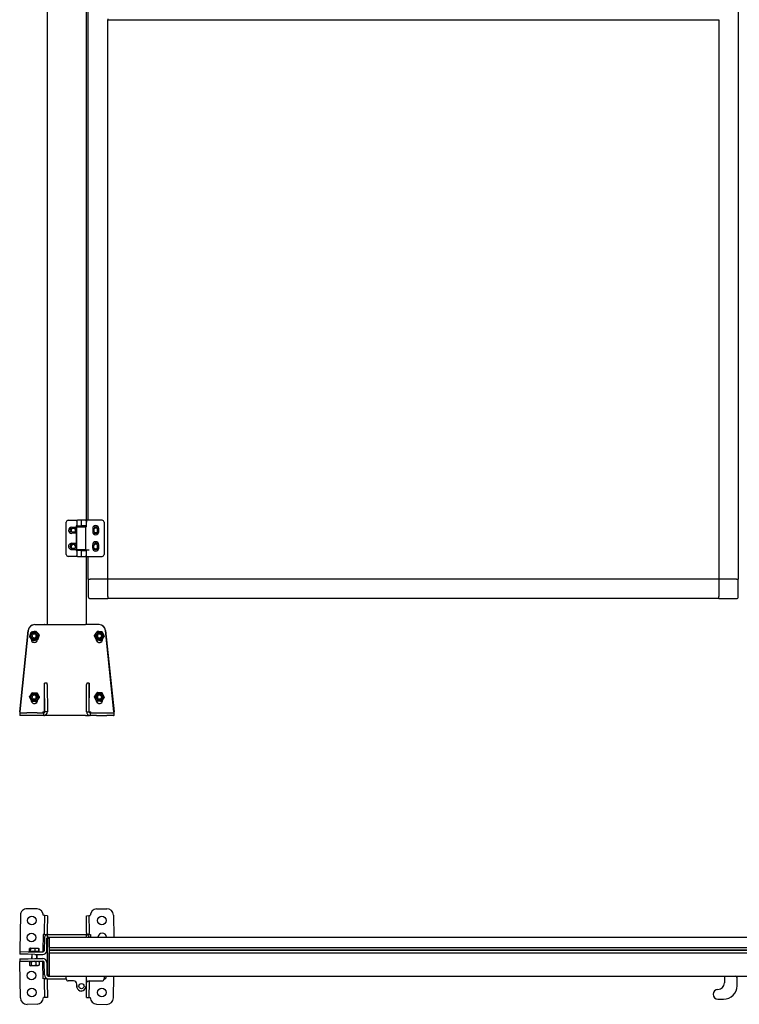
# Model space of a CAD drawing. Header units: millimetres. Extents: x 720 to 2934, y 1072 to 4079.
# Tile 1 of 3: x 720 to 1827, y 1072 to 2587. Entities that reach past the tile are written whole.
import ezdxf

# ---------------------------------------------------------------- set-up
doc = ezdxf.new("R2010")
doc.units = ezdxf.units.MM
doc.header["$LTSCALE"] = 15
doc.layers.add('VISIBILE', color=7, linetype='Continuous', lineweight=30)
doc.layers.add('VISIBILE SOTTILE', color=4, linetype='Continuous', lineweight=20, true_color=0x00ffff)

msp = doc.modelspace()

# ---------------------------------------------------------------- linework, layer by layer
at = {"layer": 'VISIBILE'}
for p, q in [((762.6, 1655.9), (762.6, 4015.9)), ((1825.6, 3985.9), (1825.6, 1725.9)), ((822.6, 1806.4), (822.6, 2828.2)), ((825.6, 1816.4), (825.6, 2828.2)), ((855.6, 2587.9), (855.6, 2586.6)), ((855.6, 1725.9), (855.6, 2586.6)), ((1795.6, 2585.9), (855.6, 2585.9)), ((1795.6, 2586.6), (1795.6, 1725.9)), ((791.6, 1763.9), (791.6, 1813.4)), ((794.6, 1816.4), (802.9, 1816.4)), ((799.9, 1805.8), (802.9, 1805.9)), ((804.9, 1803.9), (799.9, 1803.9)), ((802.9, 1816.4), (809.1, 1816.4)), ((802.9, 1805.9), (804.9, 1805.9)), ((807.9, 1807.7), (806.9, 1807.7)), ((806.9, 1807.7), (806.9, 1805.5)), ((807.8, 1806.4), (822, 1806.4)), ((807.8, 1770.9), (807.8, 1806.4)), ((807.9, 1815.1), (807.9, 1807.7)), ((807.9, 1807.7), (814.6, 1807.7)), ((814.7, 1816.4), (809.1, 1816.4)), ((811.1, 1807.7), (811.1, 1806.4)), ((814.6, 1815.4), (814.6, 1807.7)), ((822.1, 1807.7), (814.6, 1807.7)), ((821.1, 1816.4), (814.7, 1816.4)), ((819.1, 1807.7), (819.1, 1806.4)), ((822.8, 1806.4), (822, 1806.4)), ((822, 1770.9), (822, 1806.4)), ((822.1, 1815.4), (822.1, 1807.7)), ((822.8, 1816.4), (822.8, 1813.4)), ((827, 1816.4), (822.8, 1816.4)), ((822.8, 1806.4), (822.8, 1813.4)), ((846.8, 1816.4), (827, 1816.4)), ((832.3, 1803.7), (832.3, 1798.7)), ((834.3, 1803.7), (834.3, 1798.7)), ((839.8, 1798.7), (839.8, 1803.7)), ((841.8, 1798.7), (841.8, 1803.7)), ((849.8, 1813.4), (849.8, 1763.9)), ((799.8, 1798.4), (804.9, 1798.4)), ((802.9, 1796.4), (800.1, 1796.3)), ((805.1, 1796.4), (802.9, 1796.4)), ((806.9, 1796.8), (806.9, 1780.5)), ((799.8, 1773.4), (804.9, 1773.4)), ((802.9, 1780.9), (799.9, 1780.9)), ((804.9, 1778.9), (799.9, 1778.9)), ((804.9, 1780.9), (802.9, 1780.9)), ((832.3, 1773.7), (832.3, 1778.7)), ((834.3, 1773.7), (834.3, 1778.7)), ((839.8, 1773.7), (839.8, 1778.7)), ((841.8, 1773.7), (841.8, 1778.7)), ((802.9, 1760.9), (794.6, 1760.9)), ((799.9, 1771.4), (802.9, 1771.4)), ((802.9, 1771.4), (804.9, 1771.4)), ((809.1, 1760.9), (802.9, 1760.9)), ((806.9, 1771.9), (806.9, 1769.7)), ((806.9, 1769.7), (807.9, 1769.7)), ((822, 1770.9), (807.8, 1770.9)), ((807.9, 1769.7), (807.9, 1762.3)), ((814.6, 1769.7), (807.9, 1769.7)), ((809.1, 1760.9), (814.7, 1760.9)), ((811.1, 1770.9), (811.1, 1769.7)), ((814.6, 1769.7), (814.6, 1761.9)), ((814.6, 1769.7), (822.1, 1769.7)), ((814.7, 1760.9), (821.1, 1760.9)), ((819.1, 1770.9), (819.1, 1769.7)), ((822, 1770.9), (822, 1769.7)), ((822, 1770.9), (827, 1770.9)), ((822, 1760.9), (822, 1761.6)), ((822, 1760.9), (846.8, 1760.9)), ((822.1, 1769.7), (822.1, 1761.9)), ((822.6, 1655.9), (822.6, 1760.9)), ((825.6, 1725.9), (825.6, 1760.9)), ((825.6, 1725.9), (828.6, 1725.9)), ((825.6, 1725.9), (825.6, 1698.9)), ((825.6, 1725.9), (828.6, 1725.9)), ((854.9, 1725.9), (828.6, 1725.9)), ((852.6, 1725.9), (828.6, 1725.9)), ((854.9, 1725.9), (855.6, 1725.9)), ((854.9, 1725.2), (854.9, 1725.9)), ((854.9, 1725.2), (855.6, 1725.9)), ((855.6, 1725.2), (854.9, 1725.2)), ((855.6, 1725.9), (855.6, 1725.2)), ((1795.6, 1725.9), (855.6, 1725.9)), ((855.6, 1698.9), (855.6, 1725.2)), ((855.6, 1698.9), (855.6, 1722.9)), ((1795.6, 1725.2), (1795.6, 1725.9)), ((1795.6, 1725.9), (1796.3, 1725.9)), ((1796.3, 1725.2), (1795.6, 1725.9)), ((1795.6, 1725.2), (1795.6, 1698.9)), ((1796.3, 1725.2), (1795.6, 1725.2)), ((1795.6, 1722.9), (1795.6, 1698.9)), ((1822.6, 1725.9), (1796.3, 1725.9)), ((1796.3, 1725.9), (1796.3, 1725.2)), ((1822.6, 1725.9), (1798.6, 1725.9)), ((1822.6, 1725.9), (1825.6, 1725.9)), ((1822.6, 1725.9), (1825.6, 1725.9)), ((1825.6, 1698.9), (1825.6, 1725.9)), ((855.6, 1698.9), (855.6, 1695.9)), ((855.6, 1698.9), (855.6, 1695.9)), ((1795.6, 1695.9), (1795.6, 1698.9)), ((1795.6, 1695.9), (1795.6, 1698.9)), ((828.6, 1695.9), (855.6, 1695.9)), ((1795.6, 1695.9), (855.6, 1695.9)), ((1795.6, 1695.9), (1822.6, 1695.9)), ((743.2, 1655.9), (743.1, 1655.9)), ((743.2, 1655.9), (755.6, 1655.9)), ((755.6, 1655.9), (757.6, 1655.9)), ((758, 1655.9), (757.6, 1655.9)), ((758, 1655.9), (764, 1655.9)), ((764, 1655.9), (821.2, 1655.9)), ((827.2, 1655.9), (821.2, 1655.9)), ((827.2, 1655.9), (827.6, 1655.9)), ((829.6, 1655.9), (827.6, 1655.9)), ((842, 1655.9), (829.6, 1655.9)), ((842.1, 1655.9), (842, 1655.9)), ((720, 1521.9), (733.2, 1647)), ((733.2, 1647), (720.1, 1521.9)), ((735.3, 1637), (735.3, 1637)), ((737.6, 1644.1), (737.7, 1644.1)), ((745, 1645.6), (745.1, 1645.6)), ((839.3, 1645.2), (839.2, 1645.2)), ((846.8, 1644.7), (846.7, 1644.7)), ((850.1, 1637.9), (850, 1637.9)), ((865.1, 1521.9), (852, 1647)), ((852, 1647), (865.2, 1521.9)), ((737.6, 1633.4), (737.6, 1634.3)), ((737.6, 1634.2), (738, 1633.8)), ((740.2, 1631.3), (740.3, 1631.3)), ((740.8, 1631.4), (741.2, 1631.1)), ((741.2, 1631.1), (744.2, 1632.1)), ((741.2, 1631.1), (741.3, 1631.1)), ((837.6, 1633.4), (837.6, 1633.7)), ((837.7, 1633.5), (837.7, 1633.4)), ((837.7, 1632.8), (838.1, 1632.7)), ((841.8, 1632), (845.1, 1631.4)), ((845.1, 1631.4), (845, 1631.4)), ((845.1, 1631.4), (845.4, 1631.7)), ((845.9, 1631.7), (845.8, 1631.7)), ((847.6, 1634.2), (847.6, 1633.4)), ((758.1, 1521.9), (758.1, 1565.9)), ((762.1, 1565.9), (758.1, 1565.9)), ((758.1, 1565.9), (758.1, 1565.9)), ((758.6, 1521.9), (758.1, 1563.9)), ((762.1, 1563.9), (762.6, 1521.9)), ((822.6, 1521.9), (823, 1563.9)), ((827.1, 1565.9), (823.1, 1565.9)), ((827, 1563.9), (826.6, 1521.9)), ((827.1, 1521.9), (827.1, 1565.9)), ((827.1, 1565.9), (827.1, 1565.9)), ((739.2, 1551.1), (739.3, 1551.1)), ((839.3, 1551.2), (839.2, 1551.2)), ((846.8, 1550.7), (846.7, 1550.7)), ((735.1, 1544.8), (735.2, 1544.8)), ((737.6, 1539.4), (737.6, 1540)), ((737.6, 1539.9), (738.4, 1538.2)), ((738.4, 1538.2), (738.5, 1538.2)), ((738.5, 1538.1), (738.6, 1538.1)), ((742.2, 1538), (745.9, 1537.7)), ((745.9, 1537.7), (745.9, 1537.8)), ((745.9, 1537.7), (746, 1537.7)), ((746, 1537.8), (746.1, 1537.8)), ((747.5, 1539.4), (747.5, 1539.9)), ((747.6, 1540), (747.6, 1539.4)), ((837.6, 1539.4), (837.6, 1539.7)), ((837.7, 1539.5), (837.7, 1539.4)), ((845.9, 1537.7), (845.8, 1537.7)), ((845.9, 1537.7), (846.8, 1539.1)), ((845.9, 1537.7), (845.9, 1537.7)), ((845.9, 1537.7), (845.9, 1537.7)), ((847.6, 1540.2), (847.6, 1539.4)), ((850.1, 1543.9), (850, 1543.9)), ((720, 1521.9), (720.1, 1521.9)), ((721.1, 1519.9), (720.1, 1519.9)), ((721.1, 1515.9), (720.1, 1515.9)), ((721.1, 1519.9), (731.2, 1519.9)), ((731.2, 1515.9), (721.1, 1515.9)), ((746.7, 1519.9), (731.2, 1519.9)), ((746.7, 1515.9), (731.2, 1515.9)), ((746.7, 1519.9), (756.6, 1519.9)), ((756.6, 1515.9), (746.7, 1515.9)), ((755.6, 1521.9), (757.6, 1521.9)), ((756.6, 1519.9), (756.6, 1515.9)), ((757.6, 1521.9), (757.6, 1520.7)), ((757.6, 1516), (757.6, 1515.9)), ((757.6, 1515.9), (758, 1515.9)), ((764, 1515.9), (758, 1515.9)), ((758.1, 1521.9), (758.1, 1521.9)), ((762.6, 1521.9), (758.6, 1521.9)), ((821.2, 1515.9), (764, 1515.9)), ((821.2, 1515.9), (827.2, 1515.9)), ((822.6, 1521.9), (826.6, 1521.9)), ((827.1, 1521.9), (827.1, 1521.9)), ((827.6, 1515.9), (827.2, 1515.9)), ((827.6, 1520.7), (827.6, 1521.9)), ((827.6, 1521.9), (829.6, 1521.9)), ((827.6, 1515.9), (827.6, 1516)), ((828.6, 1519.9), (838.4, 1519.9)), ((828.6, 1519.9), (828.6, 1515.9)), ((838.4, 1515.9), (828.6, 1515.9)), ((838.4, 1519.9), (853.9, 1519.9)), ((838.4, 1515.9), (853.9, 1515.9)), ((853.9, 1519.9), (864.1, 1519.9)), ((864.1, 1515.9), (853.9, 1515.9)), ((864.1, 1519.9), (865.1, 1519.9)), ((864.1, 1515.9), (865.1, 1515.9)), ((865.1, 1521.9), (865.2, 1521.9)), ((746.7, 1218.3), (731.2, 1218.6)), ((838.4, 1218.3), (853.9, 1218.6)), ((721.1, 1208.8), (720.1, 1154.8)), ((758.6, 1208.1), (756.6, 1208.2)), ((756.6, 1208.2), (756.6, 1208.2)), ((756.6, 1208.2), (756.6, 1208.2)), ((756.6, 1208.2), (756.6, 1208.2)), ((758.1, 1183.9), (758.6, 1208.1)), ((762.6, 1208), (758.6, 1208.1)), ((762.6, 1208), (762.1, 1183.8)), ((822.6, 1208), (826.6, 1208.1)), ((823, 1183.8), (822.6, 1208)), ((826.6, 1208.1), (828.6, 1208.2)), ((826.6, 1208.1), (827, 1183.9)), ((828.6, 1208.2), (828.6, 1208.2)), ((828.6, 1208.2), (828.6, 1208.2)), ((828.6, 1208.2), (828.6, 1208.2)), ((864.1, 1208.8), (864.7, 1175.1)), ((758.1, 1180.4), (758.1, 1183.9)), ((762.1, 1183.8), (762.1, 1180.3)), ((823.1, 1180.3), (823, 1183.8)), ((827, 1183.9), (827.1, 1180.4)), ((756.1, 1179.1), (755.6, 1154.2)), ((758.1, 1179.1), (756.1, 1179.1)), ((756.1, 1179.1), (756.1, 1179.1)), ((756.1, 1179.1), (756.1, 1179.1)), ((756.1, 1179.1), (756.1, 1179.1)), ((758, 1173.2), (757.6, 1154.1)), ((758.1, 1178.9), (758.1, 1180.4)), ((758.1, 1178.9), (762.1, 1178.9)), ((761.6, 1154.1), (762, 1173.2)), ((762.1, 1178.9), (762.1, 1180.3)), ((763.6, 1179.1), (762.6, 1179.1)), ((762.6, 1175.1), (762.6, 1179.1)), ((763.6, 1175.1), (762.6, 1175.1)), ((762.6, 1173.1), (762.6, 1172.6)), ((762.6, 1117.6), (762.6, 1172.6)), ((763.6, 1179.1), (821.6, 1179.1)), ((763.6, 1175.1), (821.6, 1175.1)), ((765.6, 1175.1), (765.6, 1172.6)), ((765.6, 1172.6), (765.6, 1175.1)), ((765.6, 1159.6), (765.6, 1172.6)), ((765.6, 1172.6), (765.6, 1117.6)), ((822.6, 1179.1), (821.6, 1179.1)), ((822.6, 1175.1), (821.6, 1175.1)), ((822.6, 1175.1), (822.6, 1179.1)), ((822.6, 1175.1), (2831.6, 1175.1)), ((823.1, 1178.9), (823.1, 1180.3)), ((827.1, 1178.9), (823.1, 1178.9)), ((827.1, 1178.9), (827.1, 1180.4)), ((827.1, 1179.1), (829.1, 1179.1)), ((829.1, 1179.1), (829.1, 1179.1)), ((829.1, 1179.1), (829.1, 1179.1)), ((829.1, 1179.1), (829.1, 1179.1)), ((829.1, 1179.1), (829.2, 1175.1)), ((720.1, 1152.8), (720, 1148.8)), ((720.1, 1154.8), (720.1, 1152.8)), ((720.1, 1152.8), (733.2, 1152.6)), ((733.2, 1152.6), (743.2, 1152.4)), ((735.1, 1153.1), (735.2, 1157.2)), ((735.5, 1153.1), (735.1, 1153.1)), ((736.1, 1157.7), (735.4, 1157.4)), ((735.5, 1153.1), (735.6, 1157.2)), ((736.9, 1153.1), (735.5, 1153.1)), ((736.2, 1157.8), (736.1, 1157.7)), ((736.3, 1157.8), (736.2, 1157.8)), ((740.5, 1157.7), (736.3, 1157.8)), ((736.8, 1153.1), (736.8, 1152.5)), ((736.9, 1153.1), (737, 1157.2)), ((744, 1153), (736.9, 1153.1)), ((746.9, 1157.6), (740.5, 1157.7)), ((743.2, 1152.4), (755.6, 1152.2)), ((744, 1153), (744, 1157.1)), ((749.7, 1152.9), (744, 1153)), ((749.2, 1157.6), (746.9, 1157.6)), ((748.4, 1152.9), (748.4, 1152.3)), ((749.2, 1157.6), (749.3, 1157.5)), ((749.3, 1157.5), (749.9, 1157.1)), ((749.7, 1152.9), (749.7, 1157)), ((750.1, 1152.9), (749.7, 1152.9)), ((750.1, 1152.9), (750.2, 1157)), ((755.6, 1154.2), (755.6, 1152.2)), ((765.6, 1159.3), (2888.6, 1159.3)), ((765.6, 1155.3), (2888.6, 1155.3)), ((765.6, 1155.1), (2888.6, 1155.1)), ((765.6, 1154.9), (2888.6, 1154.9)), ((733.2, 1148.6), (720, 1148.8)), ((720, 1141.5), (733.2, 1141.7)), ((720, 1141.5), (720.1, 1137.5)), ((733.2, 1137.7), (720.1, 1137.5)), ((720.1, 1135.5), (720.1, 1137.5)), ((743.1, 1148.4), (733.2, 1148.6)), ((733.2, 1141.7), (743.1, 1141.9)), ((743.2, 1137.9), (733.2, 1137.7)), ((735.1, 1136.7), (735.2, 1131.9)), ((735.7, 1137.1), (735.3, 1136.9)), ((735.3, 1136.7), (735.3, 1131.9)), ((736.8, 1137.8), (735.7, 1137.1)), ((737.6, 1136.8), (737.7, 1132)), ((738.5, 1148.5), (738.4, 1141.8)), ((743.1, 1148.4), (755.5, 1148.2)), ((743.1, 1141.9), (755.5, 1142.1)), ((743.2, 1137.9), (755.6, 1138.1)), ((745, 1136.9), (745.1, 1132.1)), ((746.5, 1148.3), (746.4, 1141.9)), ((748.4, 1138), (749.5, 1137.4)), ((749.5, 1137.4), (749.9, 1137.1)), ((750, 1137), (750, 1132.2)), ((750.1, 1137), (750.2, 1132.2)), ((755.6, 1136.1), (755.6, 1138.1)), ((765.6, 1151), (2888.6, 1151)), ((765.6, 1117.6), (765.6, 1150.7)), ((721.1, 1081.5), (720.1, 1135.5)), ((735.8, 1131.5), (735.4, 1131.8)), ((736.9, 1131), (735.8, 1131.5)), ((736.9, 1131), (748.5, 1131.2)), ((748.5, 1131.2), (749.6, 1131.8)), ((749.6, 1131.8), (750, 1132.1)), ((756.1, 1111.1), (755.6, 1136.1)), ((758, 1117), (757.6, 1136.1)), ((761.6, 1136.2), (762, 1117.1)), ((758.1, 1111.2), (756.1, 1111.1)), ((756.1, 1111.1), (756.1, 1111.1)), ((756.1, 1111.1), (756.1, 1111.1)), ((756.1, 1111.1), (756.1, 1111.1)), ((758.1, 1111.3), (762.1, 1111.4)), ((758.1, 1111.3), (758.1, 1109.8)), ((758.1, 1106.4), (758.1, 1109.8)), ((758.6, 1082.1), (758.1, 1106.4)), ((762.1, 1111.4), (762.1, 1109.9)), ((762.1, 1109.9), (762.1, 1106.4)), ((762.1, 1106.4), (762.6, 1082.2)), ((762.6, 1117.6), (762.6, 1117.1)), ((764, 1115.1), (764.6, 1115.1)), ((764, 1111.1), (791.6, 1111.1)), ((765.6, 1115.1), (764.6, 1115.1)), ((765.6, 1117.6), (765.6, 1115.1)), ((765.6, 1115.1), (765.6, 1117.6)), ((765.6, 1115.1), (2888.6, 1115.1)), ((791.6, 1110.6), (791.6, 1115.1)), ((802.9, 1107.6), (794.6, 1107.6)), ((822.1, 1115.1), (822.1, 1099.6)), ((822.8, 1109.4), (822.8, 1115.1)), ((822.8, 1109.4), (822.8, 1105.3)), ((827, 1106.4), (826.6, 1082.1)), ((827.1, 1107.6), (827, 1106.4)), ((827, 1107.6), (846.8, 1107.6)), ((849.8, 1115.1), (849.8, 1110.6)), ((864.1, 1081.5), (864.7, 1115.1)), ((1804.3, 1115.1), (1805.3, 1114.1)), ((1804.3, 1115.1), (1804.3, 1104.6)), ((1823.6, 1100), (1823.6, 1113.1)), ((807.9, 1099.2), (807.9, 1102.6)), ((822.6, 1082.2), (823, 1105.6)), ((758.6, 1082.1), (756.6, 1082.1)), ((756.6, 1082.1), (756.6, 1082.1)), ((756.6, 1082.1), (756.6, 1082.1)), ((756.6, 1082.1), (756.6, 1082.1)), ((762.6, 1082.2), (758.6, 1082.1)), ((822.6, 1082.2), (826.6, 1082.1)), ((826.6, 1082.1), (828.6, 1082.1)), ((828.6, 1082.1), (828.6, 1082.1)), ((828.6, 1082.1), (828.6, 1082.1)), ((828.6, 1082.1), (828.6, 1082.1)), ((1794.3, 1079.6), (1803, 1079.6)), ((746.7, 1071.9), (731.2, 1071.6)), ((838.4, 1071.9), (853.9, 1071.6))]:
    msp.add_line(p, q, dxfattribs=at)
for centre, radius in [((738.7, 1200.5), 6.6), ((846.5, 1200.5), 6.6), ((738.2, 1174.5), 6.6), ((738.2, 1115.8), 6.6), ((738.7, 1089.8), 6.6), ((815.1, 1099.6), 4), ((846.5, 1089.8), 6.6)]:
    msp.add_circle(centre, radius, dxfattribs=at)
for centre, radius, start, end in [((794.6, 1813.4), 3, 90, 180), ((800, 1801), 4.75, 91.0116, 271.0116), ((799.9, 1801.2), 2.75, 90.0037, 269.0743), ((802.6, 1800.9), 3.5, 120.997, 225.5805), ((802.6, 1800.9), 3.5, 314.547, 59.003), ((804.9, 1801.2), 2.75, 269.9963, 90.0037), ((805, 1801.1), 4.75, 52.8519, 65.7536), ((821.1, 1815.4), 1, 0, 90), ((837.1, 1803.7), 4.75, 0, 180), ((837.1, 1803.7), 2.75, 0, 180), ((837.1, 1800.9), 3.5, 38.2132, 141.7868), ((846.8, 1813.4), 3, 0, 90), ((805, 1801.1), 4.75, 294.2464, 307.1481), ((837.1, 1798.7), 4.75, 180, 0), ((837.1, 1800.9), 3.5, 218.2132, 321.7868), ((837.1, 1798.7), 2.75, 180, 0), ((799.9, 1776.2), 4.75, 90.0007, 270.0007), ((799.9, 1776.2), 2.75, 90.0014, 269.4251), ((802.6, 1775.9), 3.5, 121.0049, 225.5863), ((802.6, 1775.9), 3.5, 314.5407, 58.9951), ((804.9, 1776.2), 2.75, 270, 90), ((804.9, 1776.2), 4.75, 51.9923, 65.0042), ((837.1, 1778.7), 4.75, 0, 180), ((837.1, 1773.7), 4.75, 180, 0), ((837.1, 1778.7), 2.75, 0, 180), ((837.1, 1775.9), 3.5, 38.2132, 141.7868), ((837.1, 1775.9), 3.5, 218.2132, 321.7868), ((837.1, 1773.7), 2.75, 180, 0), ((794.6, 1763.9), 3, 180, 270), ((804.9, 1776.2), 4.75, 294.9958, 308.0077), ((821.1, 1761.9), 1, 270, 0), ((846.8, 1763.9), 3, 270, 0), ((828.6, 1698.9), 3, 180, 270), ((1822.6, 1698.9), 3, 270, 0), ((731.1, 1208.6), 10, 89, 179), ((746.6, 1208.3), 10, 359.0573, 89), ((838.6, 1208.3), 10, 91, 180.9427), ((854.1, 1208.6), 10, 1, 91), ((764, 1173.1), 6, 103.1526, 179), ((764, 1173.1), 2, 90, 179), ((764.6, 1173.1), 2, 90, 180), ((821.2, 1173.1), 6, 19.4712, 76.8462), ((847, 1174.5), 6.6, 5.6917, 174.3083), ((755.6, 1154.2), 6, 269, 359), ((755.6, 1154.2), 2, 269, 359), ((755.6, 1136.1), 6, 1, 91), ((755.6, 1136.1), 2, 1, 91), ((764, 1117.1), 6, 181, 270), ((764, 1117.1), 2, 181, 270), ((764.6, 1117.1), 2, 180, 270), ((794.6, 1110.6), 3, 180, 270), ((802.9, 1102.6), 5, 0, 90), ((827, 1102.6), 5, 90, 147.1401), ((846.8, 1110.6), 3, 270, 0), ((847, 1115.8), 6.6, 294.7725, 354.3083), ((1821.6, 1113.1), 2, 0, 90), ((814.9, 1099.7), 7.1, 171.2717, 191.2562), ((815, 1099.2), 7.1, 195.4081, 266.7704), ((814.6, 1099.6), 7.5, 270, 0), ((827, 1102.6), 5, 147.1401, 169.5948), ((1794.3, 1087.1), 7.5, 90.0409, 270), ((1794.3, 1104.6), 10, 270.0409, 0), ((1803.2, 1100), 20.4, 269.3735, 0), ((731.1, 1081.6), 10, 181, 271), ((746.6, 1081.9), 10, 271, 0.9427), ((838.6, 1081.9), 10, 179.0573, 269), ((854.1, 1081.6), 10, 269, 359), ((1803, 1078.6), 1, 89.3735, 90)]:
    msp.add_arc(centre, radius, start, end, dxfattribs=at)
for centre, major_axis, ratio, start_param, end_param in [((814.7, 1815.4), (0, 1), 0.028286, 6.283179, 7.853856), ((814.7, 1761.9), (0, 1), 0.028286, 1.570922, 3.141599), ((743.2, 1645.9), (0, 10), 0.999848, 0, 1.466077), ((743.1, 1645.9), (0, 10), 0.999848, 0, 1.466077), ((842, 1645.9), (0, 10), 0.999848, 4.817109, 6.283185), ((842.1, 1645.9), (0, 10), 0.999848, 4.817109, 6.283185), ((742.2, 1638.4), (0, 3.39), 0.999848, 3.349182, 6.075596), ((842.9, 1638.4), (0, -3.39), 0.999848, 3.349182, 6.075596), ((742.6, 1633.4), (0, -5), 0.999848, 4.712389, 7.72404), ((742.5, 1633.4), (0, -5), 0.999848, 0.006982, 1.437905), ((842.6, 1633.4), (0, -5), 0.999848, 4.712389, 7.853982), ((842.7, 1633.4), (0, -5), 0.999848, 4.712389, 6.276203), ((758.1, 1561.9), (0, 4), 0.017452, 5.235988, 6.283185), ((762.1, 1561.9), (0, 4), 0.017452, 5.235988, 6.283185), ((823.1, 1561.9), (0, 4), 0.017452, 0, 1.047197), ((827.1, 1561.9), (0, 4), 0.017452, 0, 1.047198), ((742.2, 1544.4), (0, 3.39), 0.999848, 3.349182, 6.075596), ((842.9, 1544.4), (0, -3.39), 0.999848, 3.349182, 6.075596), ((742.6, 1539.4), (0, -5), 0.999848, 4.712389, 7.853982), ((742.5, 1539.4), (0, -5), 0.999848, 0.006982, 1.570796), ((842.6, 1539.4), (0, -5), 0.999848, 4.712389, 7.853982), ((842.7, 1539.4), (0, -5), 0.999848, 4.712389, 6.276203), ((720.1, 1521.9), (0, -6), 0.017452, 4.712389, 6.283185), ((720.1, 1521.9), (0, -2), 0.017452, 4.712389, 6.283185), ((755.6, 1521.9), (0, -2), 0.017452, 4.712389, 6.283185), ((756.1, 1521.9), (0, -2), 0.999848, 0, 1.570796), ((756.6, 1521.9), (0, -6), 0.999848, 0.000254, 1.570796), ((756.6, 1521.9), (0, -2), 0.999848, 0, 1.570796), ((828.6, 1521.9), (0, -6), 0.999848, 4.712389, 6.282931), ((828.6, 1521.9), (0, -2), 0.999848, 4.712389, 6.283185), ((829.1, 1521.9), (0, -2), 0.999848, 4.712389, 6.283185), ((829.6, 1521.9), (0, -2), 0.017452, 0, 1.570796), ((865.1, 1521.9), (0, -6), 0.017452, 0, 1.570796), ((865.1, 1521.9), (0, -2), 0.017452, 0, 1.570796), ((814.7, 1093.1), (0.03, 1), 0.000032, 1.570909, 3.141585)]:
    msp.add_ellipse(centre, major_axis=major_axis, ratio=ratio, start_param=start_param, end_param=end_param, dxfattribs=at)
for centre, major_axis in [((742.7, 1638.4), (0, -5.8)), ((742.7, 1638.4), (0, -4)), ((742.7, 1638.4), (0, -3.32)), ((842.5, 1638.4), (0, -5.8)), ((842.5, 1638.4), (0, -4)), ((842.5, 1638.4), (0, -3.32)), ((742.7, 1544.4), (0, -5.8)), ((742.7, 1544.4), (0, -4)), ((742.7, 1544.4), (0, -3.32)), ((842.5, 1544.4), (0, -5.8)), ((842.5, 1544.4), (0, -4)), ((842.5, 1544.4), (0, -3.32))]:
    msp.add_ellipse(centre, major_axis=major_axis, ratio=0.999848, dxfattribs=at)
for points, knots in [([(804.9, 1805.9), (805, 1805.9), (805.2, 1805.9), (805.7, 1805.9), (806.1, 1805.8), (806.6, 1805.6), (806.8, 1805.5), (806.9, 1805.5)], [3.2774849, 3.2774849, 3.2774849, 3.2774849, 3.3253237, 3.3253237, 3.4565344, 3.4565344, 3.5309977, 3.5309977, 3.5309977, 3.5309977]), ([(807.9, 1815.1), (807.9, 1815.3), (807.9, 1815.4), (808, 1815.6), (808.1, 1815.8), (808.2, 1816), (808.2, 1816), (808.4, 1816.2), (808.6, 1816.3), (808.9, 1816.4), (809, 1816.4), (809.1, 1816.4)], [0, 0, 0, 0, 0.0631703, 0.0631703, 0.1150152, 0.1150152, 0.150147, 0.150147, 0.2081783, 0.2081783, 0.2593915, 0.2593915, 0.2593915, 0.2593915]), ([(806.9, 1796.8), (806.8, 1796.7), (806.6, 1796.7), (806.1, 1796.5), (805.7, 1796.4), (805.2, 1796.4), (805.2, 1796.4), (805.1, 1796.4)], [1.5947664, 1.5947664, 1.5947664, 1.5947664, 1.6692297, 1.6692297, 1.8004404, 1.8004404, 1.8287691, 1.8287691, 1.8287691, 1.8287691]), ([(806.9, 1780.5), (806.8, 1780.6), (806.6, 1780.6), (806.1, 1780.8), (805.7, 1780.9), (805.2, 1780.9), (805, 1780.9), (804.9, 1780.9)], [-3.5515084, -3.5515084, -3.5515084, -3.5515084, -3.4745975, -3.4745975, -3.3422083, -3.3422083, -3.3013223, -3.3013223, -3.3013223, -3.3013223]), ([(804.9, 1771.4), (805, 1771.4), (805.2, 1771.5), (805.7, 1771.5), (806.1, 1771.6), (806.6, 1771.7), (806.8, 1771.8), (806.9, 1771.9)], [-1.8524771, -1.8524771, -1.8524771, -1.8524771, -1.8116036, -1.8116036, -1.6792144, -1.6792144, -1.6023035, -1.6023035, -1.6023035, -1.6023035]), ([(809.1, 1760.9), (809, 1760.9), (808.8, 1761), (808.6, 1761.1), (808.4, 1761.2), (808.2, 1761.4), (808.1, 1761.5), (808, 1761.7), (808, 1761.9), (807.9, 1762.1), (807.9, 1762.2), (807.9, 1762.3)], [0, 0, 0, 0, 0.0546807, 0.0546807, 0.106564, 0.106564, 0.1581499, 0.1581499, 0.2171658, 0.2171658, 0.2593864, 0.2593864, 0.2593864, 0.2593864]), ([(808.2, 1097.3), (808.1, 1097.6), (808, 1098), (808, 1098.3), (807.9, 1098.6), (807.9, 1098.9), (807.9, 1099.2)], [0, 0, 0, 0, 0.000967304, 0.000967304, 0.000967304, 0.001934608, 0.001934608, 0.001934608, 0.001934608])]:
    msp.add_open_spline(points, degree=3, knots=knots, dxfattribs=at)
for points, weights in [([(737.6, 1644.1), (736.4, 1640.5), (735.3, 1637)], [1, 1.15470053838, 1]), ([(735.3, 1637), (736.5, 1640.5), (737.7, 1644.1)], [1, 1.15470053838, 1]), ([(735.3, 1637), (737.7, 1634.1), (740.2, 1631.3)], [1, 1.15470053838, 1]), ([(740.3, 1631.3), (737.8, 1634.1), (735.3, 1637)], [1, 1.15470053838, 1]), ([(745, 1645.6), (741.3, 1644.8), (737.6, 1644.1)], [1, 1.15470053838, 1]), ([(737.7, 1644.1), (741.4, 1644.8), (745.1, 1645.6)], [1, 1.15470053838, 1]), ([(745.1, 1645.6), (747.6, 1642.8), (750, 1639.9)], [1, 1.15470053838, 1]), ([(750, 1639.9), (748.9, 1636.4), (747.7, 1632.8)], [1, 1.15470053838, 1]), ([(835, 1639), (837.1, 1642.1), (839.2, 1645.2)], [1, 1.15470053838, 1]), ([(838.3, 1632.2), (836.6, 1635.6), (835, 1639)], [1, 1.15470053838, 1]), ([(839.2, 1645.2), (842.9, 1644.9), (846.7, 1644.7)], [1, 1.15470053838, 1]), ([(846.8, 1644.7), (843, 1644.9), (839.3, 1645.2)], [1, 1.15470053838, 1]), ([(850, 1637.9), (847.9, 1634.8), (845.8, 1631.7)], [1, 1.15470053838, 1]), ([(845.9, 1631.7), (848, 1634.8), (850.1, 1637.9)], [1, 1.15470053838, 1]), ([(846.7, 1644.7), (848.3, 1641.3), (850, 1637.9)], [1, 1.15470053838, 1]), ([(850.1, 1637.9), (848.4, 1641.3), (846.8, 1644.7)], [1, 1.15470053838, 1]), ([(747.7, 1632.8), (744, 1632.1), (740.3, 1631.3)], [1, 1.15470053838, 1]), ([(741.3, 1631.1), (743, 1631.7), (744.4, 1632.2)], [1, 1.03282830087, 1.0088682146]), ([(837.7, 1632.7), (837.9, 1632.7), (838.1, 1632.7)], [1.00190401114, 1.00520673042, 1.00787056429]), ([(845.8, 1631.7), (842, 1632), (838.3, 1632.2)], [1, 1.15470053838, 1]), ([(841.7, 1632), (843.2, 1631.7), (845, 1631.4)], [1.0075045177, 1.03373297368, 1]), ([(739.2, 1551.1), (737.1, 1548), (735.1, 1544.8)], [1, 1.15470053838, 1]), ([(735.2, 1544.8), (737.3, 1548), (739.3, 1551.1)], [1, 1.15470053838, 1]), ([(739.3, 1551.1), (743, 1550.9), (746.8, 1550.7)], [1, 1.15470053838, 1]), ([(746.8, 1550.7), (748.5, 1547.4), (750.2, 1544.1)], [1, 1.15470053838, 1]), ([(835, 1545), (837.1, 1548.1), (839.2, 1551.2)], [1, 1.15470053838, 1]), ([(839.2, 1551.2), (842.9, 1550.9), (846.7, 1550.7)], [1, 1.15470053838, 1]), ([(846.8, 1550.7), (843, 1550.9), (839.3, 1551.2)], [1, 1.15470053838, 1]), ([(846.7, 1550.7), (848.3, 1547.3), (850, 1543.9)], [1, 1.15470053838, 1]), ([(850.1, 1543.9), (848.4, 1547.3), (846.8, 1550.7)], [1, 1.15470053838, 1]), ([(735.1, 1544.8), (736.8, 1541.5), (738.5, 1538.1)], [1, 1.15470053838, 1]), ([(738.6, 1538.1), (736.9, 1541.5), (735.2, 1544.8)], [1, 1.15470053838, 1]), ([(738.5, 1538.1), (742.3, 1538), (746, 1537.8)], [1, 1.15470053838, 1]), ([(746.1, 1537.8), (742.4, 1538), (738.6, 1538.1)], [1, 1.15470053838, 1]), ([(746, 1537.7), (746, 1537.7), (746, 1537.8)], [1, 1.00064946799, 1.00127670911]), ([(750.2, 1544.1), (748.2, 1540.9), (746.1, 1537.8)], [1, 1.15470053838, 1]), ([(838.3, 1538.2), (836.6, 1541.6), (835, 1545)], [1, 1.15470053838, 1]), ([(845.8, 1537.7), (842, 1538), (838.3, 1538.2)], [1, 1.15470053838, 1]), ([(850, 1543.9), (847.9, 1540.8), (845.8, 1537.7)], [1, 1.15470053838, 1]), ([(845.9, 1537.7), (848, 1540.8), (850.1, 1543.9)], [1, 1.15470053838, 1]), ([(735.8, 1157.5), (735.5, 1157.4), (735.2, 1157.2)], [1.01515636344, 1.0104619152, 1]), ([(735.2, 1157.2), (735.3, 1157.3), (735.4, 1157.4)], [1, 1.00531406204, 1.00914007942]), ([(736.3, 1157.8), (736, 1157.8), (735.6, 1157.2)], [1, 1.0379548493, 1]), ([(737, 1157.2), (736.6, 1157.8), (736.3, 1157.8)], [1, 1.0379548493, 1]), ([(740.5, 1157.7), (738.9, 1157.8), (737, 1157.2)], [1, 1.0379548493, 1]), ([(744, 1157.1), (742.1, 1157.7), (740.5, 1157.7)], [1, 1.0379548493, 1]), ([(746.9, 1157.6), (745.6, 1157.6), (744, 1157.1)], [1, 1.0379548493, 1]), ([(749.7, 1157), (748.2, 1157.6), (746.9, 1157.6)], [1, 1.0379548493, 1]), ([(749.3, 1157.5), (749.5, 1157.4), (749.7, 1157)], [1.01686285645, 1.02531217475, 1]), ([(750.2, 1157), (749.8, 1157.2), (749.5, 1157.4)], [1, 1.01552065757, 1.01834776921]), ([(735.1, 1136.7), (735.2, 1136.8), (735.3, 1136.9)], [1, 1.00783238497, 1.0148716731]), ([(735.4, 1136.9), (735.3, 1136.8), (735.1, 1136.7)], [1.02115294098, 1.01141940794, 1]), ([(737.6, 1136.8), (736.4, 1137.8), (735.3, 1136.7)], [1, 1.15470053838, 1]), ([(745, 1136.9), (741.3, 1137.9), (737.6, 1136.8)], [1, 1.15470053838, 1]), ([(750, 1137), (747.5, 1138), (745, 1136.9)], [1, 1.15470053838, 1]), ([(749.5, 1137.4), (749.7, 1137.2), (750, 1137)], [1.04864700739, 1.03023121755, 1]), ([(750.1, 1137), (749.9, 1137.2), (749.6, 1137.3)], [1, 1.01911601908, 1.03350778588]), ([(735.4, 1131.8), (735.3, 1131.9), (735.2, 1131.9)], [1.01487167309, 1.00783238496, 1]), ([(735.2, 1131.9), (735.4, 1131.8), (735.5, 1131.8)], [1, 1.01141940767, 1.02115294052]), ([(735.3, 1131.9), (736.5, 1130.9), (737.7, 1132)], [1, 1.15470053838, 1]), ([(737.7, 1132), (741.4, 1130.9), (745.1, 1132.1)], [1, 1.15470053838, 1]), ([(745.1, 1132.1), (747.6, 1131), (750, 1132.2)], [1, 1.15470053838, 1]), ([(750, 1132.2), (749.8, 1131.9), (749.6, 1131.8)], [1, 1.03023121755, 1.04864700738]), ([(749.7, 1131.9), (750, 1132), (750.2, 1132.2)], [1.03350778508, 1.01911601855, 1])]:
    msp.add_rational_spline(points, weights, degree=2, dxfattribs=at)
at = {"layer": 'VISIBILE SOTTILE'}
for p, q in [((739.1, 1148.4), (739, 1141.8)), ((745.8, 1141.9), (745.9, 1148.3))]:
    msp.add_line(p, q, dxfattribs=at)

doc.saveas('drawing.dxf')
